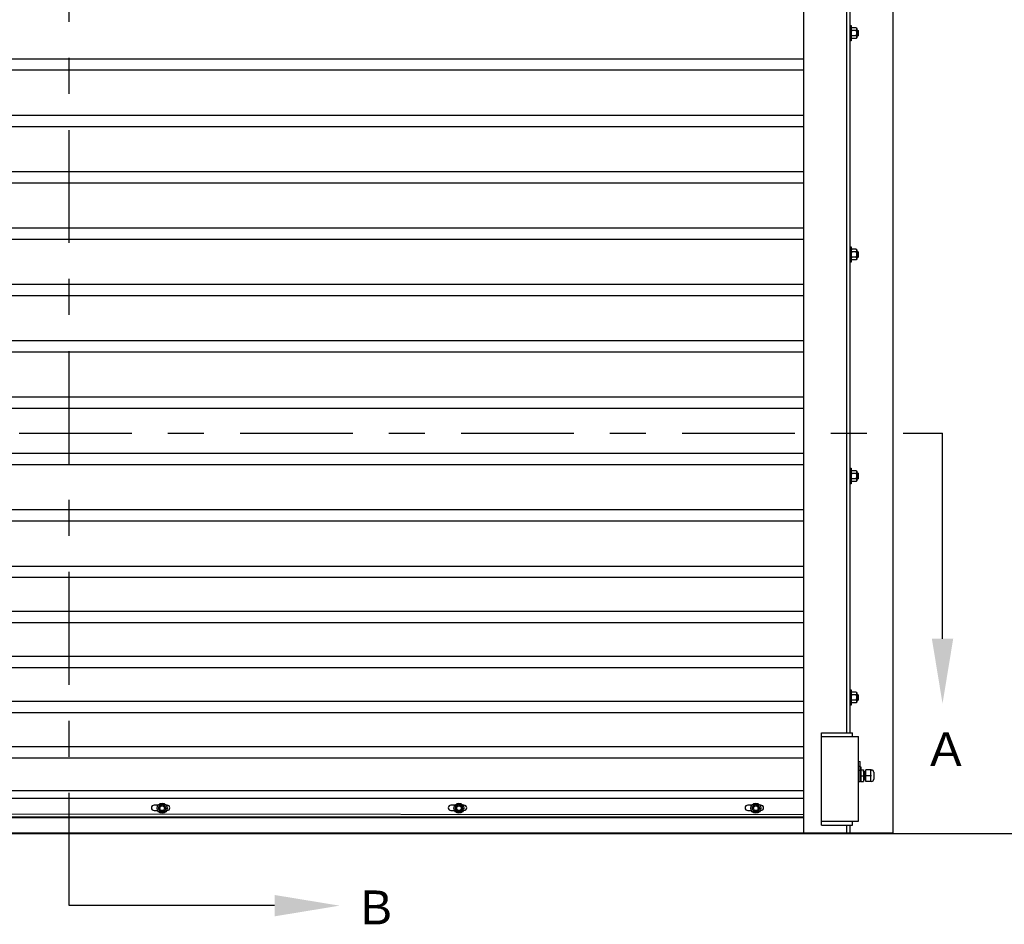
# Model space of a CAD drawing. Header units: inches. Extents: x 170 to 312, y 215 to 248.
# Tile 193 of 256: x 253.82 to 256.55, y 220.16 to 222.67. Entities that reach past the tile are written whole.
import ezdxf
from ezdxf import colors
from ezdxf.entities.mleader import LeaderData, LeaderLine
from ezdxf.math import Vec2, Vec3

# ---------------------------------------------------------------- set-up
doc = ezdxf.new("R2010")
doc.units = ezdxf.units.IN
doc.header["$LTSCALE"] = 0.25
doc.header["$MEASUREMENT"] = 0
doc.linetypes.add('CENTER', pattern=[2, 1.25, -0.25, 0.25, -0.25])
doc.layers.add('MOTOR LH', color=7, linetype='Continuous')
doc.layers.add('SECTION CUTS', color=6, linetype='CENTER')
doc.styles.add('ARIAL', font='arial.ttf', dxfattribs={"height": 0.09375})
doc.styles.get("Standard").update_dxf_attribs({"font": 'romans.shx'})

msp = doc.modelspace()

# ---------------------------------------------------------------- linework, layer by layer
at = {"layer": 'MOTOR LH'}
for p, q in [((255.99551, 220.41698), (255.99551, 224.63674)), ((256.11487, 220.69422), (256.11487, 224.61169)), ((256.1234, 220.69422), (256.1234, 224.61169)), ((256.24276, 220.41698), (256.24276, 224.61169)), ((256.12681, 222.65501), (256.12681, 222.61238)), ((256.12681, 222.64222), (256.12681, 222.64477)), ((256.14039, 222.64846), (256.12852, 222.64846)), ((256.14039, 222.64108), (256.12852, 222.64108)), ((256.14209, 222.64648), (256.14209, 222.62091)), ((256.14455, 222.64222), (256.14455, 222.62517)), ((256.14557, 222.64121), (256.14557, 222.62618)), ((256.14039, 222.62631), (256.12852, 222.62631)), ((256.14039, 222.61893), (256.12852, 222.61893)), ((255.99551, 222.56182), (251.86901, 222.56182)), ((255.99551, 222.53057), (251.86901, 222.53057)), ((255.99551, 222.40557), (251.86901, 222.40557)), ((255.99551, 222.37432), (251.86901, 222.37432)), ((255.99551, 222.24932), (251.86901, 222.24932)), ((255.99551, 222.21807), (251.86901, 222.21807)), ((255.99551, 222.09307), (251.86901, 222.09307)), ((255.99551, 222.06182), (251.86901, 222.06182)), ((256.12681, 222.04115), (256.12681, 221.99852)), ((256.12681, 222.02836), (256.12681, 222.03091)), ((256.14039, 222.0346), (256.12852, 222.0346)), ((256.14209, 222.03262), (256.14209, 222.00705)), ((256.14455, 222.02836), (256.14455, 222.01131)), ((256.14039, 222.02722), (256.12852, 222.02722)), ((256.14039, 222.01245), (256.12852, 222.01245)), ((256.14039, 222.00507), (256.12852, 222.00507)), ((256.14557, 222.02735), (256.14557, 222.01232)), ((255.99551, 221.93682), (251.86901, 221.93682)), ((255.99551, 221.90557), (251.86901, 221.90557)), ((255.99551, 221.78057), (251.86901, 221.78057)), ((255.99551, 221.74932), (251.86901, 221.74932)), ((255.99551, 221.62432), (251.86901, 221.62432)), ((255.99551, 221.59307), (251.86901, 221.59307)), ((255.99551, 221.46807), (251.86901, 221.46807)), ((255.99551, 221.43682), (251.86901, 221.43682)), ((256.12681, 221.42729), (256.12681, 221.38466)), ((256.12681, 221.4145), (256.12681, 221.41705)), ((256.14039, 221.42074), (256.12852, 221.42074)), ((256.14039, 221.41336), (256.12852, 221.41336)), ((256.14209, 221.41877), (256.14209, 221.39319)), ((256.14455, 221.4145), (256.14455, 221.39745)), ((256.14557, 221.41349), (256.14557, 221.39847)), ((256.14039, 221.39859), (256.12852, 221.39859)), ((256.14039, 221.39121), (256.12852, 221.39121)), ((255.99551, 221.31182), (251.86901, 221.31182)), ((255.99551, 221.28057), (251.86901, 221.28057)), ((255.99551, 221.15557), (251.86901, 221.15557)), ((255.99551, 221.12432), (251.86901, 221.12432)), ((255.99551, 221.03057), (251.86901, 221.03057)), ((255.99551, 220.99932), (251.86901, 220.99932)), ((255.99551, 220.90557), (251.86901, 220.90557)), ((255.99551, 220.87432), (251.86901, 220.87432)), ((256.12681, 220.81343), (256.12681, 220.7708)), ((256.12681, 220.80064), (256.12681, 220.80319)), ((256.14039, 220.80688), (256.12852, 220.80688)), ((256.14209, 220.80491), (256.14209, 220.77933)), ((256.14455, 220.80064), (256.14455, 220.78359)), ((255.99551, 220.78057), (251.86901, 220.78057)), ((256.14039, 220.7995), (256.12852, 220.7995)), ((256.14039, 220.78473), (256.12852, 220.78473)), ((256.14039, 220.77735), (256.12852, 220.77735)), ((256.14557, 220.79963), (256.14557, 220.78461)), ((255.99551, 220.74932), (251.86901, 220.74932)), ((256.04455, 220.69422), (256.12981, 220.69422)), ((256.04455, 220.43845), (256.04455, 220.69422)), ((256.12981, 220.68357), (256.12981, 220.69422)), ((256.04455, 220.68357), (256.14686, 220.68357)), ((256.14686, 220.44911), (256.14686, 220.68357)), ((255.99551, 220.65557), (251.86901, 220.65557)), ((255.99551, 220.62432), (251.86901, 220.62432)), ((256.14686, 220.61575), (256.15142, 220.61484)), ((256.15142, 220.55845), (256.15142, 220.61484)), ((256.14686, 220.60181), (256.15142, 220.60141)), ((256.15324, 220.60029), (256.1533, 220.55925)), ((256.1533, 220.59122), (256.16042, 220.59122)), ((256.16042, 220.59122), (256.16042, 220.55925)), ((256.16724, 220.55925), (256.16724, 220.59122)), ((256.18088, 220.59122), (256.16724, 220.59122)), ((256.18088, 220.59122), (256.1829, 220.58908)), ((256.18088, 220.55925), (256.181, 220.5912)), ((256.18931, 220.58481), (256.18931, 220.56566)), ((256.1533, 220.57523), (256.16042, 220.57523)), ((256.1533, 220.55925), (256.16042, 220.55925)), ((256.16042, 220.56402), (256.16087, 220.56402)), ((256.1829, 220.57523), (256.16724, 220.57523)), ((256.18088, 220.55925), (256.16724, 220.55925)), ((256.18088, 220.55925), (256.1829, 220.56139)), ((256.1829, 220.55925), (256.1829, 220.55925)), ((255.99551, 220.5331), (251.86901, 220.5331)), ((255.99551, 220.51179), (251.86901, 220.51179)), ((254.20593, 220.49371), (254.19452, 220.49371)), ((254.19452, 220.47871), (254.20455, 220.47871)), ((254.21128, 220.49474), (254.20574, 220.48515)), ((254.20574, 220.48515), (254.21128, 220.47557)), ((254.22234, 220.49474), (254.21128, 220.49474)), ((254.21128, 220.47557), (254.22234, 220.47557)), ((254.22787, 220.48515), (254.22234, 220.49474)), ((254.22787, 220.48515), (254.22234, 220.47557)), ((254.23067, 220.49371), (254.22769, 220.49371)), ((254.22906, 220.47871), (254.23067, 220.47871)), ((255.02867, 220.49371), (255.01726, 220.49371)), ((255.01726, 220.47871), (255.0273, 220.47871)), ((255.03402, 220.49474), (255.02848, 220.48515)), ((255.02848, 220.48515), (255.03402, 220.47557)), ((255.04508, 220.49474), (255.03402, 220.49474)), ((255.03402, 220.47557), (255.04508, 220.47557)), ((255.05062, 220.48515), (255.04508, 220.49474)), ((255.05062, 220.48515), (255.04508, 220.47557)), ((255.05341, 220.49371), (255.05043, 220.49371)), ((255.0518, 220.47871), (255.05341, 220.47871)), ((255.85141, 220.49371), (255.84, 220.49371)), ((255.84, 220.47871), (255.85004, 220.47871)), ((255.85676, 220.49474), (255.85123, 220.48515)), ((255.85123, 220.48515), (255.85676, 220.47557)), ((255.86782, 220.49474), (255.85676, 220.49474)), ((255.85676, 220.47557), (255.86782, 220.47557)), ((255.87336, 220.48515), (255.86782, 220.49474)), ((255.87336, 220.48515), (255.86782, 220.47557)), ((255.87615, 220.49371), (255.87318, 220.49371)), ((255.87455, 220.47871), (255.87615, 220.47871)), ((255.99551, 220.46698), (251.86901, 220.47027)), ((255.99551, 220.46063), (251.86901, 220.46063)), ((251.86901, 220.45961), (255.99551, 220.45961)), ((256.04455, 220.44911), (256.14686, 220.44911)), ((256.12981, 220.43845), (256.12981, 220.44911)), ((256.04455, 220.43845), (256.12981, 220.43845)), ((256.11487, 220.41698), (256.11487, 220.43845)), ((256.1234, 220.41698), (256.1234, 220.43845)), ((250.05232, 220.41511), (257.78847, 220.41511)), ((251.62176, 220.41698), (256.24276, 220.41698))]:
    msp.add_line(p, q, dxfattribs=at)
for centre, radius in [((254.21681, 220.48515), 0.01385), ((254.21681, 220.48515), 0.00958), ((254.21681, 220.48515), 0.00639), ((255.03955, 220.48515), 0.01385), ((255.03955, 220.48515), 0.00958), ((255.03955, 220.48515), 0.00639), ((255.86229, 220.48515), 0.01385), ((255.86229, 220.48515), 0.00958), ((255.86229, 220.48515), 0.00639)]:
    msp.add_circle(centre, radius, dxfattribs=at)
for centre, radius, start, end in [((256.1829, 220.58481), 0.00641, 0, 90), ((256.16042, 220.56402), 0.000446, 270, 0), ((256.16545, 220.56402), 0.000446, 270.01026, 360), ((256.1829, 220.56566), 0.00641, 270, 0), ((254.19452, 220.48621), 0.0075, 90, 270), ((254.23067, 220.48621), 0.0075, 270, 90), ((255.01726, 220.48621), 0.0075, 90, 270), ((255.05341, 220.48621), 0.0075, 270, 90), ((255.84, 220.48621), 0.0075, 90, 270), ((255.87615, 220.48621), 0.0075, 270, 90)]:
    msp.add_arc(centre, radius, start, end, dxfattribs=at)
at = {"layer": 'MOTOR LH', "extrusion": (0, 0, -1)}
msp.add_ellipse((256.15509, 220.57523), major_axis=(0, 0.01678), ratio=0.9090909, start_param=5.7138504, end_param=6.0408195, dxfattribs=at)
at = {"layer": 'MOTOR LH'}
for points in [[(256.1234, 222.65501), (256.12681, 222.65501)], [(256.12681, 222.64648), (256.12852, 222.64846)], [(256.14039, 222.64846), (256.14209, 222.64648)], [(256.14209, 222.64222), (256.14455, 222.64222)], [(256.14455, 222.64222), (256.14557, 222.64121)], [(256.12681, 222.61238), (256.1234, 222.61238)], [(256.12681, 222.62517), (256.12681, 222.62517)], [(256.12852, 222.61893), (256.12681, 222.62091)], [(256.14209, 222.62091), (256.14039, 222.61893)], [(256.14455, 222.62517), (256.14209, 222.62517)], [(256.14557, 222.62618), (256.14455, 222.62517)], [(256.1234, 222.04115), (256.12681, 222.04115)], [(256.12681, 222.03262), (256.12852, 222.0346)], [(256.14039, 222.0346), (256.14209, 222.03262)], [(256.14209, 222.02836), (256.14455, 222.02836)], [(256.14455, 222.02836), (256.14557, 222.02735)], [(256.12681, 222.01131), (256.12681, 222.01131)], [(256.12852, 222.00507), (256.12681, 222.00705)], [(256.14209, 222.00705), (256.14039, 222.00507)], [(256.14455, 222.01131), (256.14209, 222.01131)], [(256.14557, 222.01232), (256.14455, 222.01131)], [(256.12681, 221.99852), (256.1234, 221.99852)], [(256.1234, 221.42729), (256.12681, 221.42729)], [(256.12681, 221.41877), (256.12852, 221.42074)], [(256.14039, 221.42074), (256.14209, 221.41877)], [(256.14209, 221.4145), (256.14455, 221.4145)], [(256.14455, 221.4145), (256.14557, 221.41349)], [(256.12681, 221.38466), (256.1234, 221.38466)], [(256.12681, 221.39745), (256.12681, 221.39745)], [(256.12852, 221.39121), (256.12681, 221.39319)], [(256.14209, 221.39319), (256.14039, 221.39121)], [(256.14455, 221.39745), (256.14209, 221.39745)], [(256.14557, 221.39847), (256.14455, 221.39745)], [(256.1234, 220.81343), (256.12681, 220.81343)], [(256.12681, 220.80491), (256.12852, 220.80688)], [(256.14039, 220.80688), (256.14209, 220.80491)], [(256.14209, 220.80064), (256.14455, 220.80064)], [(256.14455, 220.80064), (256.14557, 220.79963)], [(256.12681, 220.78359), (256.12681, 220.78359)], [(256.12852, 220.77735), (256.12681, 220.77933)], [(256.14209, 220.77933), (256.14039, 220.77735)], [(256.14455, 220.78359), (256.14209, 220.78359)], [(256.14557, 220.78461), (256.14455, 220.78359)], [(256.12681, 220.7708), (256.1234, 220.7708)], [(256.15142, 220.60029), (256.15324, 220.60029)], [(256.15142, 220.58993), (256.1533, 220.58993)], [(256.16042, 220.58644), (256.16081, 220.58644)], [(256.16171, 220.58644), (256.16249, 220.58644)], [(256.16338, 220.58644), (256.16417, 220.58644)], [(256.16506, 220.58644), (256.16724, 220.58644)], [(256.15142, 220.55845), (256.14686, 220.55845)], [(256.1533, 220.56053), (256.15142, 220.56053)], [(256.16165, 220.56402), (256.16087, 220.56402)], [(256.16333, 220.56402), (256.16254, 220.56402)], [(256.16501, 220.56402), (256.16422, 220.56402)], [(256.16724, 220.56402), (256.1659, 220.56402)]]:
    msp.add_open_spline(points, degree=1, dxfattribs=at)
for points, knots in [([(256.12681, 222.64477), (256.12688, 222.64529), (256.12701, 222.64634), (256.12778, 222.64756), (256.12835, 222.64826), (256.12852, 222.64846)], [0, 0, 0, 0, 0.4062869, 0.82727, 1, 1, 1, 1]), ([(256.12852, 222.64108), (256.12807, 222.64165), (256.12716, 222.64282), (256.12682, 222.6441), (256.12681, 222.64475), (256.12681, 222.64477)], [0, 0, 0, 0, 0.4843418, 0.9863253, 1, 1, 1, 1]), ([(256.12681, 222.6337), (256.12682, 222.63386), (256.12683, 222.63497), (256.12711, 222.63704), (256.12779, 222.63932), (256.12834, 222.64064), (256.12852, 222.64108)], [0, 0, 0, 0, 0.0665352, 0.4352862, 0.8145477, 1, 1, 1, 1]), ([(256.12852, 222.62631), (256.12827, 222.62694), (256.12767, 222.62842), (256.12697, 222.63088), (256.12687, 222.63275), (256.12681, 222.6337)], [0, 0, 0, 0, 0.2654595, 0.6280849, 1, 1, 1, 1]), ([(256.14209, 222.64477), (256.14203, 222.64529), (256.14189, 222.64634), (256.14113, 222.64756), (256.14055, 222.64826), (256.14039, 222.64846)], [0, 0, 0, 0, 0.40629469, 0.8272685, 1, 1, 1, 1]), ([(256.14039, 222.64108), (256.14083, 222.64165), (256.14175, 222.64282), (256.14209, 222.6441), (256.14209, 222.64475), (256.14209, 222.64477)], [0, 0, 0, 0, 0.4843315, 0.9863252, 1, 1, 1, 1]), ([(256.14209, 222.6337), (256.14209, 222.63386), (256.14208, 222.63497), (256.1418, 222.63704), (256.14112, 222.63932), (256.14057, 222.64064), (256.14039, 222.64108)], [0, 0, 0, 0, 0.0665352, 0.4352862, 0.8145477, 1, 1, 1, 1]), ([(256.14039, 222.62631), (256.14064, 222.62694), (256.14124, 222.62842), (256.14193, 222.63088), (256.14204, 222.63275), (256.14209, 222.6337)], [0, 0, 0, 0, 0.2654613, 0.6280785, 1, 1, 1, 1]), ([(256.12681, 222.62262), (256.12688, 222.62314), (256.12701, 222.62419), (256.12778, 222.62541), (256.12835, 222.62611), (256.12852, 222.62631)], [0, 0, 0, 0, 0.40628648, 0.82726969, 1, 1, 1, 1]), ([(256.12852, 222.61893), (256.12807, 222.6195), (256.12716, 222.62067), (256.12682, 222.62195), (256.12681, 222.6226), (256.12681, 222.62262)], [0, 0, 0, 0, 0.4843415, 0.9863242, 1, 1, 1, 1]), ([(256.14209, 222.62262), (256.14203, 222.62314), (256.14189, 222.62419), (256.14113, 222.62541), (256.14055, 222.62611), (256.14039, 222.62631)], [0, 0, 0, 0, 0.4062945, 0.8272686, 1, 1, 1, 1]), ([(256.14039, 222.61893), (256.14083, 222.6195), (256.14175, 222.62067), (256.14209, 222.62195), (256.14209, 222.6226), (256.14209, 222.62262)], [0, 0, 0, 0, 0.4843323, 0.9863252, 1, 1, 1, 1]), ([(256.12681, 222.03091), (256.12688, 222.03143), (256.12701, 222.03248), (256.12778, 222.0337), (256.12835, 222.0344), (256.12852, 222.0346)], [0, 0, 0, 0, 0.4062869, 0.82727, 1, 1, 1, 1]), ([(256.12852, 222.02722), (256.12807, 222.02779), (256.12716, 222.02896), (256.12682, 222.03024), (256.12681, 222.03089), (256.12681, 222.03091)], [0, 0, 0, 0, 0.4843418, 0.9863253, 1, 1, 1, 1]), ([(256.14209, 222.03091), (256.14203, 222.03143), (256.14189, 222.03248), (256.14113, 222.0337), (256.14055, 222.0344), (256.14039, 222.0346)], [0, 0, 0, 0, 0.40629469, 0.8272685, 1, 1, 1, 1]), ([(256.14039, 222.02722), (256.14083, 222.02779), (256.14175, 222.02896), (256.14209, 222.03024), (256.14209, 222.03089), (256.14209, 222.03091)], [0, 0, 0, 0, 0.4843315, 0.9863252, 1, 1, 1, 1]), ([(256.12681, 222.01984), (256.12682, 222.02), (256.12683, 222.02111), (256.12711, 222.02318), (256.12779, 222.02546), (256.12834, 222.02678), (256.12852, 222.02722)], [0, 0, 0, 0, 0.0665352, 0.4352862, 0.8145477, 1, 1, 1, 1]), ([(256.12852, 222.01245), (256.12827, 222.01308), (256.12767, 222.01456), (256.12697, 222.01702), (256.12687, 222.01889), (256.12681, 222.01984)], [0, 0, 0, 0, 0.2654595, 0.6280849, 1, 1, 1, 1]), ([(256.12681, 222.00876), (256.12688, 222.00928), (256.12701, 222.01033), (256.12778, 222.01155), (256.12835, 222.01225), (256.12852, 222.01245)], [0, 0, 0, 0, 0.40628648, 0.82726969, 1, 1, 1, 1]), ([(256.12852, 222.00507), (256.12807, 222.00564), (256.12716, 222.00681), (256.12682, 222.00809), (256.12681, 222.00874), (256.12681, 222.00876)], [0, 0, 0, 0, 0.4843415, 0.9863242, 1, 1, 1, 1]), ([(256.14209, 222.01984), (256.14209, 222.02), (256.14208, 222.02111), (256.1418, 222.02318), (256.14112, 222.02546), (256.14057, 222.02678), (256.14039, 222.02722)], [0, 0, 0, 0, 0.0665352, 0.4352862, 0.8145477, 1, 1, 1, 1]), ([(256.14039, 222.01245), (256.14064, 222.01308), (256.14124, 222.01456), (256.14193, 222.01702), (256.14204, 222.01889), (256.14209, 222.01984)], [0, 0, 0, 0, 0.2654613, 0.6280785, 1, 1, 1, 1]), ([(256.14209, 222.00876), (256.14203, 222.00928), (256.14189, 222.01033), (256.14113, 222.01155), (256.14055, 222.01225), (256.14039, 222.01245)], [0, 0, 0, 0, 0.4062945, 0.8272686, 1, 1, 1, 1]), ([(256.14039, 222.00507), (256.14083, 222.00564), (256.14175, 222.00681), (256.14209, 222.00809), (256.14209, 222.00874), (256.14209, 222.00876)], [0, 0, 0, 0, 0.4843323, 0.9863252, 1, 1, 1, 1]), ([(256.12681, 221.41705), (256.12688, 221.41757), (256.12701, 221.41862), (256.12778, 221.41984), (256.12835, 221.42054), (256.12852, 221.42074)], [0, 0, 0, 0, 0.4062869, 0.82727, 1, 1, 1, 1]), ([(256.12852, 221.41336), (256.12807, 221.41393), (256.12716, 221.4151), (256.12682, 221.41638), (256.12681, 221.41703), (256.12681, 221.41705)], [0, 0, 0, 0, 0.4843418, 0.9863253, 1, 1, 1, 1]), ([(256.12681, 221.40598), (256.12682, 221.40615), (256.12683, 221.40725), (256.12711, 221.40932), (256.12779, 221.4116), (256.12834, 221.41292), (256.12852, 221.41336)], [0, 0, 0, 0, 0.0665352, 0.4352862, 0.8145477, 1, 1, 1, 1]), ([(256.12852, 221.39859), (256.12827, 221.39922), (256.12767, 221.4007), (256.12697, 221.40316), (256.12687, 221.40503), (256.12681, 221.40598)], [0, 0, 0, 0, 0.2654595, 0.6280849, 1, 1, 1, 1]), ([(256.14209, 221.41705), (256.14203, 221.41757), (256.14189, 221.41862), (256.14113, 221.41984), (256.14055, 221.42054), (256.14039, 221.42074)], [0, 0, 0, 0, 0.40629469, 0.8272685, 1, 1, 1, 1]), ([(256.14039, 221.41336), (256.14083, 221.41393), (256.14175, 221.4151), (256.14209, 221.41638), (256.14209, 221.41703), (256.14209, 221.41705)], [0, 0, 0, 0, 0.4843315, 0.9863252, 1, 1, 1, 1]), ([(256.14209, 221.40598), (256.14209, 221.40615), (256.14208, 221.40725), (256.1418, 221.40932), (256.14112, 221.4116), (256.14057, 221.41292), (256.14039, 221.41336)], [0, 0, 0, 0, 0.0665352, 0.4352862, 0.8145477, 1, 1, 1, 1]), ([(256.14039, 221.39859), (256.14064, 221.39922), (256.14124, 221.4007), (256.14193, 221.40316), (256.14204, 221.40503), (256.14209, 221.40598)], [0, 0, 0, 0, 0.2654613, 0.6280785, 1, 1, 1, 1]), ([(256.12681, 221.3949), (256.12688, 221.39542), (256.12701, 221.39647), (256.12778, 221.39769), (256.12835, 221.39839), (256.12852, 221.39859)], [0, 0, 0, 0, 0.40628648, 0.82726969, 1, 1, 1, 1]), ([(256.12852, 221.39121), (256.12807, 221.39178), (256.12716, 221.39295), (256.12682, 221.39423), (256.12681, 221.39488), (256.12681, 221.3949)], [0, 0, 0, 0, 0.4843415, 0.9863242, 1, 1, 1, 1]), ([(256.14209, 221.3949), (256.14203, 221.39542), (256.14189, 221.39647), (256.14113, 221.39769), (256.14055, 221.39839), (256.14039, 221.39859)], [0, 0, 0, 0, 0.4062945, 0.8272686, 1, 1, 1, 1]), ([(256.14039, 221.39121), (256.14083, 221.39178), (256.14175, 221.39295), (256.14209, 221.39423), (256.14209, 221.39488), (256.14209, 221.3949)], [0, 0, 0, 0, 0.4843323, 0.9863252, 1, 1, 1, 1]), ([(256.12681, 220.80319), (256.12688, 220.80371), (256.12701, 220.80476), (256.12778, 220.80599), (256.12835, 220.80668), (256.12852, 220.80688)], [0, 0, 0, 0, 0.4062869, 0.82727, 1, 1, 1, 1]), ([(256.12852, 220.7995), (256.12807, 220.80007), (256.12716, 220.80124), (256.12682, 220.80252), (256.12681, 220.80318), (256.12681, 220.80319)], [0, 0, 0, 0, 0.4843418, 0.9863253, 1, 1, 1, 1]), ([(256.14209, 220.80319), (256.14203, 220.80371), (256.14189, 220.80476), (256.14113, 220.80599), (256.14055, 220.80668), (256.14039, 220.80688)], [0, 0, 0, 0, 0.40629469, 0.8272685, 1, 1, 1, 1]), ([(256.14039, 220.7995), (256.14083, 220.80007), (256.14175, 220.80124), (256.14209, 220.80252), (256.14209, 220.80318), (256.14209, 220.80319)], [0, 0, 0, 0, 0.4843315, 0.9863252, 1, 1, 1, 1]), ([(256.12681, 220.79212), (256.12682, 220.79229), (256.12683, 220.79339), (256.12711, 220.79546), (256.12779, 220.79774), (256.12834, 220.79907), (256.12852, 220.7995)], [0, 0, 0, 0, 0.0665352, 0.4352862, 0.8145477, 1, 1, 1, 1]), ([(256.12852, 220.78473), (256.12827, 220.78536), (256.12767, 220.78684), (256.12697, 220.7893), (256.12687, 220.79117), (256.12681, 220.79212)], [0, 0, 0, 0, 0.2654595, 0.6280849, 1, 1, 1, 1]), ([(256.12681, 220.78104), (256.12688, 220.78156), (256.12701, 220.78261), (256.12778, 220.78383), (256.12835, 220.78453), (256.12852, 220.78473)], [0, 0, 0, 0, 0.40628648, 0.82726969, 1, 1, 1, 1]), ([(256.12852, 220.77735), (256.12807, 220.77792), (256.12716, 220.77909), (256.12682, 220.78037), (256.12681, 220.78102), (256.12681, 220.78104)], [0, 0, 0, 0, 0.4843415, 0.9863242, 1, 1, 1, 1]), ([(256.14209, 220.79212), (256.14209, 220.79229), (256.14208, 220.79339), (256.1418, 220.79546), (256.14112, 220.79774), (256.14057, 220.79907), (256.14039, 220.7995)], [0, 0, 0, 0, 0.0665352, 0.4352862, 0.8145477, 1, 1, 1, 1]), ([(256.14039, 220.78473), (256.14064, 220.78536), (256.14124, 220.78684), (256.14193, 220.7893), (256.14204, 220.79117), (256.14209, 220.79212)], [0, 0, 0, 0, 0.2654613, 0.6280785, 1, 1, 1, 1]), ([(256.14209, 220.78104), (256.14203, 220.78156), (256.14189, 220.78261), (256.14113, 220.78383), (256.14055, 220.78453), (256.14039, 220.78473)], [0, 0, 0, 0, 0.4062945, 0.8272686, 1, 1, 1, 1]), ([(256.14039, 220.77735), (256.14083, 220.77792), (256.14175, 220.77909), (256.14209, 220.78037), (256.14209, 220.78102), (256.14209, 220.78104)], [0, 0, 0, 0, 0.4843323, 0.9863252, 1, 1, 1, 1]), ([(256.16082, 220.58638), (256.16082, 220.58646), (256.1608, 220.58662), (256.16118, 220.58695), (256.16168, 220.58677), (256.16171, 220.58641), (256.16179, 220.58592), (256.16182, 220.58506), (256.16184, 220.58461)], [0, 0, 0, 0, 0.1201309, 0.222549, 0.3172181, 0.5093461, 0.7427656, 1, 1, 1, 1]), ([(256.16081, 220.58644), (256.16083, 220.58637), (256.16088, 220.58622), (256.16095, 220.58505), (256.16104, 220.58295), (256.16112, 220.57963), (256.1612, 220.57671), (256.16123, 220.57523)], [0, 0, 0, 0, 0.16406261, 0.33391862, 0.5037761, 0.74797897, 1, 1, 1, 1]), ([(256.16184, 220.58461), (256.16185, 220.5843), (256.16191, 220.58333), (256.16196, 220.58096), (256.16204, 220.57806), (256.16209, 220.57627), (256.16212, 220.57523)], [0, 0, 0, 0, 0.1679627, 0.528528, 0.7269287, 1, 1, 1, 1]), ([(256.16186, 220.58461), (256.16188, 220.58414), (256.16194, 220.58286), (256.16202, 220.57961), (256.16211, 220.57571), (256.1622, 220.57228), (256.16226, 220.56956), (256.16234, 220.56684), (256.16244, 220.56452), (256.16251, 220.56419), (256.16254, 220.56402)], [0, 0, 0, 0, 0.0847762, 0.2341586, 0.3883237, 0.4922273, 0.5925868, 0.6929456, 0.8484536, 1, 1, 1, 1]), ([(256.16249, 220.58643), (256.16251, 220.5866), (256.16253, 220.58679), (256.16292, 220.58691), (256.16317, 220.58684), (256.16353, 220.58646), (256.16338, 220.58627), (256.16347, 220.5852), (256.16351, 220.58465)], [0, 0, 0, 0, 0.2295401, 0.2734439, 0.3123554, 0.3541739, 0.6696716, 1, 1, 1, 1]), ([(256.16249, 220.58644), (256.16251, 220.58637), (256.16256, 220.58622), (256.16263, 220.58505), (256.16272, 220.58295), (256.1628, 220.57963), (256.1629, 220.57571), (256.16298, 220.57229), (256.16305, 220.56966), (256.16309, 220.5683), (256.16311, 220.56766)], [0, 0, 0, 0, 0.1112508, 0.2264305, 0.3416111, 0.5072057, 0.6781016, 0.7932815, 0.9045328, 1, 1, 1, 1]), ([(256.16351, 220.58465), (256.16353, 220.58443), (256.16358, 220.5836), (256.16363, 220.58137), (256.16372, 220.57837), (256.16377, 220.57642), (256.1638, 220.57524)], [0, 0, 0, 0, 0.1292833, 0.488595, 0.6910463, 1, 1, 1, 1]), ([(256.16354, 220.58465), (256.16356, 220.58417), (256.16361, 220.58287), (256.16369, 220.57961), (256.16379, 220.57571), (256.16388, 220.57228), (256.16394, 220.56956), (256.16402, 220.56684), (256.16412, 220.56452), (256.16419, 220.56419), (256.16422, 220.56402)], [0, 0, 0, 0, 0.0870476, 0.2360592, 0.3898417, 0.4934874, 0.5935976, 0.6937076, 0.8488297, 1, 1, 1, 1]), ([(256.16417, 220.58644), (256.16418, 220.58657), (256.1642, 220.58677), (256.1647, 220.58695), (256.16519, 220.58649), (256.16507, 220.58616), (256.16519, 220.58523), (256.16522, 220.58424), (256.16525, 220.58333), (256.16526, 220.58298)], [0, 0, 0, 0, 0.14777, 0.2221785, 0.302666, 0.5018703, 0.7020789, 0.8849541, 1, 1, 1, 1]), ([(256.16417, 220.58644), (256.16419, 220.58637), (256.16423, 220.58622), (256.16431, 220.58505), (256.16439, 220.58295), (256.16448, 220.57963), (256.16458, 220.5757), (256.16466, 220.57231), (256.16471, 220.57029), (256.16473, 220.56945), (256.16474, 220.56936)], [0, 0, 0, 0, 0.1212347, 0.2467504, 0.3722672, 0.5527221, 0.7389539, 0.86447, 0.9857048, 1, 1, 1, 1]), ([(256.16526, 220.58298), (256.16528, 220.58231), (256.16532, 220.58109), (256.16537, 220.57901), (256.16543, 220.5771), (256.16546, 220.57589), (256.16548, 220.57523)], [0, 0, 0, 0, 0.3209037, 0.5829364, 0.7689496, 1, 1, 1, 1]), ([(256.16528, 220.58298), (256.16531, 220.58189), (256.16537, 220.57963), (256.16547, 220.5757), (256.16556, 220.57228), (256.16562, 220.56956), (256.1657, 220.56684), (256.1658, 220.56452), (256.16587, 220.56419), (256.1659, 220.56402)], [0, 0, 0, 0, 0.1576479, 0.3272144, 0.4414984, 0.5518843, 0.6622696, 0.8333135, 1, 1, 1, 1]), ([(256.1809, 220.59121), (256.1809, 220.59121), (256.18089, 220.5912), (256.18108, 220.5912), (256.18156, 220.59121), (256.18183, 220.59122), (256.18209, 220.59122), (256.18246, 220.59122), (256.18275, 220.59122), (256.1829, 220.59122)], [0, 0, 0, 0, 0.41508411, 0.74936318, 0.83710675, 0.86923148, 0.89695074, 0.94781798, 1, 1, 1, 1]), ([(256.16252, 220.56403), (256.16252, 220.56396), (256.16253, 220.56382), (256.16218, 220.56351), (256.16168, 220.5637), (256.16165, 220.56404), (256.16155, 220.56477), (256.16147, 220.56664), (256.16139, 220.56948), (256.16132, 220.57241), (256.16126, 220.5742), (256.16123, 220.57523)], [0, 0, 0, 0, 0.04327057, 0.08914468, 0.13154782, 0.21760374, 0.32215443, 0.53187285, 0.73473665, 0.84636244, 1, 1, 1, 1]), ([(256.16313, 220.56766), (256.16311, 220.56828), (256.16307, 220.56944), (256.16302, 220.57146), (256.16296, 220.57336), (256.16293, 220.57457), (256.16291, 220.57524)], [0, 0, 0, 0, 0.30189283, 0.57126156, 0.76248171, 1, 1, 1, 1]), ([(256.16423, 220.56402), (256.16421, 220.56389), (256.16419, 220.56369), (256.16369, 220.56351), (256.1632, 220.56397), (256.16332, 220.56431), (256.16321, 220.56523), (256.16317, 220.56628), (256.16314, 220.56725), (256.16313, 220.56766)], [0, 0, 0, 0, 0.1447852, 0.2176906, 0.2965525, 0.4917327, 0.6878973, 0.867078, 1, 1, 1, 1]), ([(256.16476, 220.56936), (256.16474, 220.56979), (256.16472, 220.5708), (256.16466, 220.57285), (256.16462, 220.57439), (256.16459, 220.57523)], [0, 0, 0, 0, 0.25689322, 0.60089186, 1, 1, 1, 1]), ([(256.16545, 220.56357), (256.16532, 220.56363), (256.16508, 220.56373), (256.16495, 220.56429), (256.1649, 220.56516), (256.16482, 220.56683), (256.16477, 220.56868), (256.16476, 220.56936)], [0, 0, 0, 0, 0.1384427, 0.2577239, 0.4493445, 0.7990682, 1, 1, 1, 1]), ([(256.1829, 220.55925), (256.18266, 220.55929), (256.18218, 220.55939), (256.18151, 220.55969), (256.1811, 220.5594), (256.18088, 220.55925)], [0, 0, 0, 0, 0.3172279, 0.6455191, 1, 1, 1, 1])]:
    msp.add_open_spline(points, degree=3, knots=knots, dxfattribs=at)
at = {"layer": 'SECTION CUTS'}
for p, q in [((253.959, 220.21502), (253.959, 225.4303)), ((251.3702, 221.52459), (256.37973, 221.52459))]:
    msp.add_line(p, q, dxfattribs=at)

# ---------------------------------------------------------------- texts
at = {"layer": 'SECTION CUTS', "style": 'ARIAL'}
for s, p in [('A', (256.34525, 220.60215)), ('B', (254.76702, 220.16333))]:
    msp.add_text(s, height=0.09375, dxfattribs=at).set_placement(p)

# ---------------------------------------------------------------- leaders
at = {"layer": 'SECTION CUTS'}
ml = msp.add_multileader_mtext('Standard', dxfattribs=at)
ml.set_content('', color=256)
ml.set_leader_properties()
ml.build(insert=Vec2(0, 0))
ml.multileader.update_dxf_attribs({"dogleg_length": 0, "arrow_head_size": 0.18})
ctx = ml.context
ctx.base_point, ctx.char_height, ctx.arrow_head_size, ctx.landing_gap_size, ctx.plane_origin = Vec3(256.37973, 221.52459), 0.18, 0.18, 0, Vec3(256.37973, 220.77507)
notes = []
notes.append((ctx, [(0, (1, 1, 0), (256.37973, 221.52459), (1, 0), 0, [(0, [(256.37973, 220.77507)], 0, [])])]))
ctx.mtext.insert, ctx.mtext.flow_direction = Vec3(256.37973, 221.61459), 5
ml = msp.add_multileader_mtext('Standard', dxfattribs=at)
ml.set_content('', color=256)
ml.set_leader_properties()
ml.build(insert=Vec2(0, 0))
ml.multileader.update_dxf_attribs({"dogleg_length": 0, "arrow_head_size": 0.18})
ctx = ml.context
ctx.base_point, ctx.char_height, ctx.arrow_head_size, ctx.landing_gap_size, ctx.plane_origin, ctx.plane_x_axis, ctx.plane_y_axis = Vec3(253.959, 220.21502), 0.18, 0.18, 0, Vec3(254.70852, 220.21502), Vec3(0, 1), Vec3(-1, 0)
notes.append((ctx, [(0, (1, 1, 0), (253.959, 220.21502), (1, 0), 0, [(0, [(254.70852, 220.21502)], 0, [])])]))
ctx.mtext.insert, ctx.mtext.text_direction, ctx.mtext.rotation, ctx.mtext.flow_direction = Vec3(253.869, 220.21502), Vec3(0, 1), 1.5707963, 5
for ctx, leaders in notes:
    for number, flags, end, landing, length, lines in leaders:
        leader = LeaderData()
        leader.index, (leader.has_last_leader_line, leader.has_dogleg_vector, leader.attachment_direction) = number, flags
        leader.last_leader_point, leader.dogleg_vector, leader.dogleg_length = Vec3(end), Vec3(landing), length
        for number, points, colour, breaks in lines:
            line = LeaderLine()
            line.index, line.vertices, line.color, line.breaks = number, Vec3.list(points), colors.encode_raw_color(colour), breaks
            leader.lines.append(line)
        ctx.leaders.append(leader)

doc.saveas('drawing.dxf')
